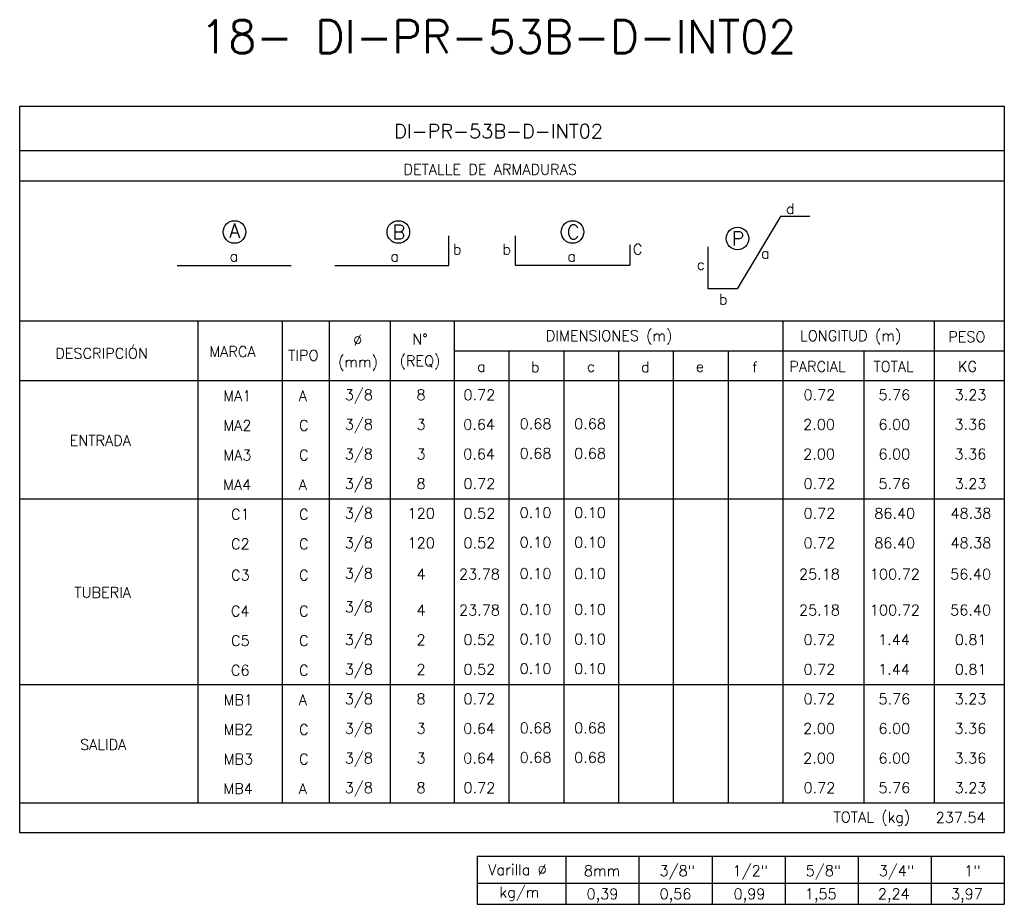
# Model space of a CAD drawing. Header units: metres. Extents: x -260 to 410, y 23 to 160.
# Tile 14 of 15: x 312 to 337, y 58 to 81. Entities that reach past the tile are written whole.
import ezdxf
from ezdxf.enums import TextEntityAlignment as Align

# ---------------------------------------------------------------- set-up
doc = ezdxf.new("R2010")
doc.units = ezdxf.units.M
for name, color, linetype in [('XREF-SE-CUADROS DE DESPIECE - HUAURA_PQT4$0$21', 3, 'Continuous'), ('XREF-SE-CUADROS DE DESPIECE - HUAURA_PQT4$0$21C', 3, 'Continuous'), ('XREF-SE-CUADROS DE DESPIECE - HUAURA_PQT4$0$23', 2, 'Continuous'), ('XREF-SE-CUADROS DE DESPIECE - HUAURA_PQT4$0$S-ANNO-TEXT', 7, 'Continuous'), ('XREF-SE-CUADROS DE DESPIECE - HUAURA_PQT4$0$S-LNWK-0006', 1, 'Continuous')]:
    doc.layers.add(name, color=color, linetype=linetype)
doc.styles.add('XREF-SE-CUADROS DE DESPIECE - HUAURA_PQT4$0$ROMANS-SP', font='romans.shx', dxfattribs={"width": 0.7})
doc.styles.add('XREF-SE-CUADROS DE DESPIECE - HUAURA_PQT4$0$TEGEPSA 100', font='romans.shx')

# ---------------------------------------------------------------- blocks, each defined once
blk = doc.blocks.new('XREF-SE-CUADROS DE DESPIECE - HUAURA_PQT4$0$ARM')
at = {"layer": 'XREF-SE-CUADROS DE DESPIECE - HUAURA_PQT4$0$21C'}
for centre in [(4.163, -1.297), (8.339, -1.297), (12.78, -1.297), (16.983, -1.462)]:
    blk.add_circle(centre, 0.288, dxfattribs=at)
at = {"layer": 'XREF-SE-CUADROS DE DESPIECE - HUAURA_PQT4$0$S-LNWK-0006'}
blk.add_line((2.697, -2.15), (5.606, -2.15), dxfattribs=at)
at = {"layer": 'XREF-SE-CUADROS DE DESPIECE - HUAURA_PQT4$0$S-LNWK-0006', "flags": 128}
blk.add_lwpolyline([(18.832, -0.906), (18.079, -0.906), (16.973, -2.743), (16.237, -2.744), (16.237, -1.676)], dxfattribs=at)
at = {"layer": 'XREF-SE-CUADROS DE DESPIECE - HUAURA_PQT4$0$S-LNWK-0006'}
blk.add_lwpolyline([(6.719, -2.15), (9.628, -2.15), (9.628, -1.399)], dxfattribs=at)
blk.add_lwpolyline([(14.238, -1.626), (14.238, -2.136, -0.414214), (14.225, -2.15), (11.329, -2.15), (11.329, -1.399)], format="xyb", dxfattribs=at)
at = {"layer": 'XREF-SE-CUADROS DE DESPIECE - HUAURA_PQT4$0$S-ANNO-TEXT', "style": 'XREF-SE-CUADROS DE DESPIECE - HUAURA_PQT4$0$TEGEPSA 100'}
for s, p in [('d', (18.44, -0.838)), ('b', (9.95, -1.871)), ('b', (11.214, -1.871)), ('C', (14.56, -1.871)), ('c', (16.154, -2.26)), ('b', (16.73, -3.145))]:
    blk.add_text(s, height=0.27, dxfattribs=at).set_placement(p, align=Align.RIGHT)
for s, height, p in [('A', 0.362, (4.164, -1.443)), ('B', 0.362, (8.353, -1.479)), ('C', 0.362, (12.794, -1.479)), ('P', 0.362, (16.997, -1.644)), ('a', 0.27, (4.146, -2.047)), ('a', 0.27, (8.246, -2.05)), ('a', 0.27, (12.758, -2.05)), ('a', 0.27, (17.694, -1.974))]:
    blk.add_text(s, height=height, dxfattribs=at).set_placement(p, align=Align.CENTER)
blk = doc.blocks.new('XREF-SE-CUADROS DE DESPIECE - HUAURA_PQT4')
at = {"layer": 'XREF-SE-CUADROS DE DESPIECE - HUAURA_PQT4$0$21'}
for p, q in [((316.355, 72.91), (316.355, 71.394)), ((318.499, 72.91), (318.499, 71.394)), ((319.7, 72.91), (319.7, 71.394)), ((321.254, 72.91), (321.254, 71.394)), ((322.886, 72.91), (322.886, 71.394)), ((331.267, 72.91), (331.267, 71.394)), ((335.123, 72.91), (335.123, 71.394)), ((322.886, 72.148), (336.913, 72.148)), ((324.283, 72.148), (324.283, 71.394)), ((325.68, 72.148), (325.68, 71.394)), ((327.077, 72.148), (327.077, 71.394)), ((328.474, 72.148), (328.474, 71.394)), ((329.87, 72.148), (329.87, 71.394)), ((333.332, 72.148), (333.332, 71.394)), ((311.812, 71.394), (336.913, 71.394)), ((316.355, 71.394), (316.355, 60.631)), ((318.499, 71.394), (318.499, 60.631)), ((319.7, 71.394), (319.7, 60.631)), ((321.254, 71.394), (321.254, 60.631)), ((322.886, 71.394), (322.886, 60.631)), ((324.283, 71.394), (324.283, 60.631)), ((325.68, 71.394), (325.68, 60.631)), ((327.077, 71.394), (327.077, 60.631)), ((328.474, 71.394), (328.474, 60.631)), ((329.87, 71.394), (329.87, 60.631)), ((331.267, 71.394), (331.267, 60.631)), ((333.332, 71.394), (333.332, 60.631)), ((335.123, 71.394), (335.123, 60.631)), ((311.812, 68.377), (336.913, 68.377)), ((311.812, 63.649), (336.913, 63.649)), ((311.812, 60.631), (336.913, 60.631)), ((325.737, 59.278), (325.737, 58.05)), ((327.599, 59.278), (327.599, 58.05)), ((329.462, 59.278), (329.462, 58.05)), ((331.325, 59.278), (331.325, 58.05)), ((333.187, 59.278), (333.187, 58.05)), ((335.05, 59.278), (335.05, 58.05)), ((323.471, 58.59), (336.913, 58.59))]:
    blk.add_line(p, q, dxfattribs=at)
at = {"layer": 'XREF-SE-CUADROS DE DESPIECE - HUAURA_PQT4$0$23'}
for p, q in [((311.812, 72.91), (336.913, 72.91)), ((323.471, 59.278), (323.471, 58.05)), ((323.471, 59.278), (336.913, 59.278)), ((323.471, 59.278), (323.471, 58.05)), ((336.913, 59.278), (336.913, 58.05)), ((323.471, 58.05), (336.913, 58.05))]:
    blk.add_line(p, q, dxfattribs=at)
blk.add_lwpolyline([(311.812, 78.38), (336.913, 78.38), (336.913, 59.869), (311.812, 59.869)], close=True, dxfattribs=at)
for points in [[(336.913, 77.244), (311.812, 77.244)], [(336.913, 76.474), (311.812, 76.474)]]:
    blk.add_lwpolyline(points, dxfattribs=at)
blk.add_blockref('XREF-SE-CUADROS DE DESPIECE - HUAURA_PQT4$0$ARM', (313.126, 76.474))
at = {"style": 'XREF-SE-CUADROS DE DESPIECE - HUAURA_PQT4$0$TEGEPSA 100'}
for s, p in [('Ø', (320.312, 72.286)), ('N°', (321.818, 72.313)), ('DIMENSIONES (m)', (325.225, 72.399)), ('LONGITUD (m)', (331.706, 72.399)), ('PESO', (335.482, 72.372)), ('DESCRIPCIÓN', (312.72, 71.95)), ('MARCA', (316.645, 71.995)), ('TIPO', (318.655, 71.898)), ('(REQ)', (321.497, 71.76)), ('(mm)', (319.93, 71.733)), ('a', (323.473, 71.616)), ('b', (324.844, 71.605)), ('c', (326.271, 71.616)), ('d', (327.652, 71.605)), ('e', (329.049, 71.616)), ('f', (330.486, 71.602)), ('PARCIAL', (331.433, 71.615)), ('TOTAL', (333.575, 71.615)), ('KG', (335.73, 71.615)), ('MA1', (317.001, 70.868)), ('A', (318.929, 70.868)), (' 3/8', (319.914, 70.894)), ('8', (321.927, 70.893)), ('0.72', (323.126, 70.893)), ('0.72', (331.794, 70.893)), ('5.76', (333.705, 70.893)), ('3.23', (335.647, 70.893)), ('MA2', (317.002, 70.112)), ('C', (318.935, 70.114)), (' 3/8', (319.914, 70.139)), ('3', (321.929, 70.138)), ('0.64', (323.12, 70.138)), ('0.68', (324.558, 70.154)), ('0.68', (325.947, 70.154)), ('2.00', (331.785, 70.138)), ('6.00', (333.704, 70.138)), ('3.36', (335.643, 70.138)), ('ENTRADA', (313.085, 69.73)), ('MA3', (317.003, 69.359)), ('C', (318.935, 69.359)), (' 3/8', (319.914, 69.385)), ('3', (321.929, 69.384)), ('0.64', (323.12, 69.384)), ('0.68', (324.558, 69.4)), ('0.68', (325.947, 69.4)), ('2.00', (331.785, 69.384)), ('6.00', (333.704, 69.384)), ('3.36', (335.643, 69.384)), ('MA4', (316.996, 68.605)), ('A', (318.929, 68.605)), (' 3/8', (319.914, 68.631)), ('8', (321.927, 68.63)), ('0.72', (323.126, 68.63)), ('0.72', (331.794, 68.63)), ('5.76', (333.705, 68.63)), ('3.23', (335.647, 68.63)), ('C1', (317.201, 67.851)), ('C', (318.935, 67.851)), (' 3/8', (319.914, 67.876)), ('120', (321.701, 67.875)), ('0.52', (323.126, 67.875)), ('0.10', (324.557, 67.891)), ('0.10', (325.946, 67.891)), ('0.72', (331.794, 67.875)), ('86.40', (333.598, 67.875)), ('48.38', (335.541, 67.875)), ('C2', (317.201, 67.096)), ('C', (318.935, 67.096)), (' 3/8', (319.914, 67.122)), ('120', (321.701, 67.121)), ('0.52', (323.126, 67.121)), ('0.10', (324.557, 67.137)), ('0.10', (325.946, 67.137)), ('0.72', (331.794, 67.121)), ('86.40', (333.598, 67.121)), ('48.38', (335.541, 67.121)), ('C3', (317.202, 66.3)), ('C', (318.935, 66.3)), (' 3/8', (319.914, 66.347)), ('4', (321.928, 66.325)), ('23.78', (323.011, 66.325)), ('0.10', (324.557, 66.34)), ('0.10', (325.946, 66.34)), ('25.18', (331.679, 66.325)), ('100.72', (333.486, 66.325)), ('56.40', (335.534, 66.325)), ('TUBERIA', (313.203, 65.859)), (' 3/8', (319.914, 65.491)), ('C4', (317.195, 65.385)), ('C', (318.935, 65.385)), ('4', (321.928, 65.41)), ('23.78', (323.011, 65.41)), ('0.10', (324.557, 65.426)), ('0.10', (325.946, 65.426)), ('25.18', (331.679, 65.41)), ('100.72', (333.486, 65.41)), ('56.40', (335.534, 65.41)), ('C5', (317.201, 64.631)), ('C', (318.935, 64.631)), (' 3/8', (319.914, 64.657)), ('2', (321.927, 64.654)), ('0.52', (323.126, 64.656)), ('0.10', (324.557, 64.672)), ('0.10', (325.946, 64.672)), ('0.72', (331.794, 64.656)), ('1.44', (333.695, 64.656)), ('0.81', (335.649, 64.656)), ('C6', (317.197, 63.877)), ('C', (318.935, 63.877)), (' 3/8', (319.914, 63.902)), ('2', (321.927, 63.899)), ('0.52', (323.126, 63.901)), ('0.10', (324.557, 63.917)), ('0.10', (325.946, 63.917)), ('0.72', (331.794, 63.901)), ('1.44', (333.695, 63.901)), ('0.81', (335.649, 63.901)), ('MB1', (317.009, 63.122)), ('A', (318.929, 63.122)), (' 3/8', (319.914, 63.148)), ('8', (321.927, 63.147)), ('0.72', (323.126, 63.147)), ('0.72', (331.794, 63.147)), ('5.76', (333.705, 63.147)), ('3.23', (335.647, 63.147)), ('MB2', (317.009, 62.367)), ('C', (318.935, 62.368)), (' 3/8', (319.914, 62.394)), ('3', (321.929, 62.393)), ('0.64', (323.12, 62.393)), ('0.68', (324.558, 62.409)), ('0.68', (325.947, 62.409)), ('2.00', (331.785, 62.393)), ('6.00', (333.704, 62.393)), ('3.36', (335.643, 62.393)), ('SALIDA', (313.351, 61.984)), ('MB3', (317.01, 61.614)), ('C', (318.935, 61.614)), (' 3/8', (319.914, 61.639)), ('3', (321.929, 61.638)), ('0.64', (323.12, 61.638)), ('0.68', (324.558, 61.654)), ('0.68', (325.947, 61.654)), ('2.00', (331.785, 61.638)), ('6.00', (333.704, 61.638)), ('3.36', (335.643, 61.638)), ('MB4', (317.003, 60.86)), ('A', (318.929, 60.86)), (' 3/8', (319.914, 60.885)), ('8', (321.927, 60.884)), ('0.72', (323.126, 60.884)), ('0.72', (331.794, 60.884)), ('5.76', (333.705, 60.884)), ('3.23', (335.647, 60.884))]:
    blk.add_text(s, height=0.27, dxfattribs=at).set_placement(p)
at = {"layer": 'Defpoints', "style": 'XREF-SE-CUADROS DE DESPIECE - HUAURA_PQT4$0$ROMANS-SP'}
blk.add_text('18- DI-PR-53B-D-INT02', height=0.83433, dxfattribs=at).set_placement((316.413, 79.735))
at = {"layer": 'XREF-SE-CUADROS DE DESPIECE - HUAURA_PQT4$0$23', "style": 'XREF-SE-CUADROS DE DESPIECE - HUAURA_PQT4$0$TEGEPSA 100'}
for s, p in [('TOTAL (kg)', (332.559, 60.136)), ('237.54', (335.163, 60.126))]:
    blk.add_text(s, height=0.27, dxfattribs=at).set_placement(p)
at = {"layer": 'XREF-SE-CUADROS DE DESPIECE - HUAURA_PQT4$0$S-ANNO-TEXT', "color": 4, "style": 'XREF-SE-CUADROS DE DESPIECE - HUAURA_PQT4$0$TEGEPSA 100'}
blk.add_text('DI-PR-53B-D-INT02', height=0.36233, dxfattribs=at).set_placement((321.356, 77.564))
at = {"layer": 'XREF-SE-CUADROS DE DESPIECE - HUAURA_PQT4$0$S-ANNO-TEXT', "style": 'XREF-SE-CUADROS DE DESPIECE - HUAURA_PQT4$0$TEGEPSA 100'}
for s, height, p in [('DETALLE DE ARMADURAS', 0.27006, (321.595, 76.635)), ('Varilla %%C', 0.27, (323.756, 58.795)), ('8mm', 0.27, (326.196, 58.77)), ('3/8"', 0.27, (328.124, 58.77)), ('1/2"', 0.27, (329.987, 58.77)), ('5/8"', 0.27, (331.85, 58.77)), ('3/4"', 0.27, (333.712, 58.77)), ('1"', 0.27, (335.891, 58.77)), ('kg/m', 0.27, (324.043, 58.225)), ('0,39', 0.27, (326.263, 58.18)), ('0,56', 0.27, (328.126, 58.18)), ('0,99', 0.27, (330.011, 58.18)), ('1,55', 0.27, (331.829, 58.18)), ('2,24', 0.27, (333.691, 58.18)), ('3,97', 0.27, (335.554, 58.18))]:
    blk.add_text(s, height=height, dxfattribs=at).set_placement(p)

msp = doc.modelspace()

# ---------------------------------------------------------------- block references
msp.add_blockref('XREF-SE-CUADROS DE DESPIECE - HUAURA_PQT4', (0, 0))

doc.saveas('drawing.dxf')
